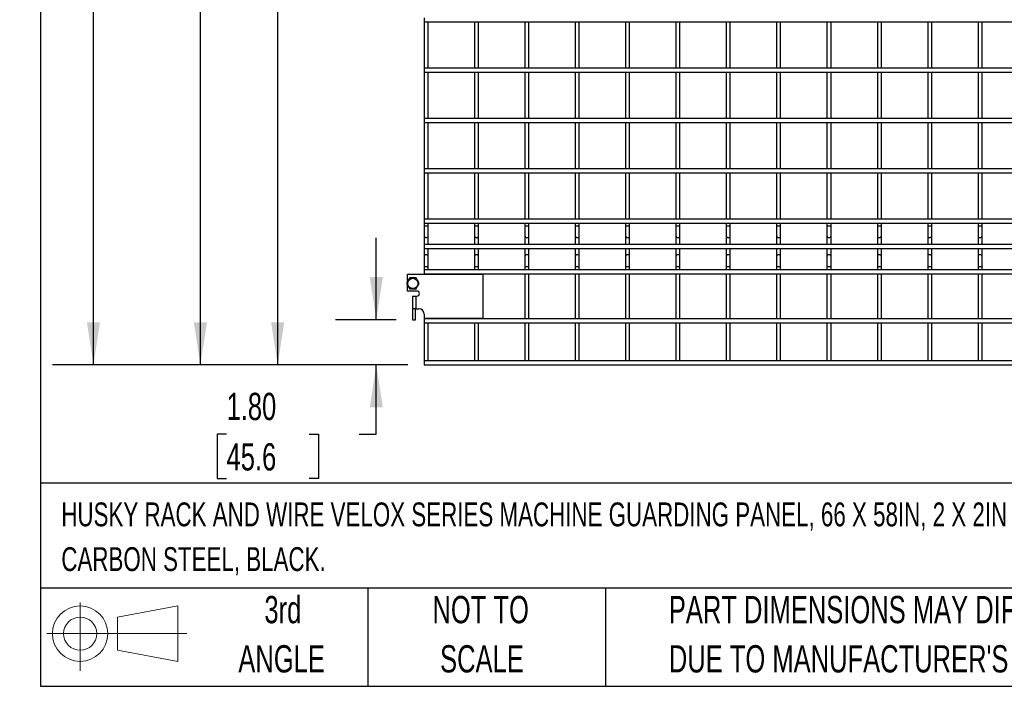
# Model space of a CAD drawing. Header units: inches. Extents: x 0.2 to 10.8, y 0.2 to 8.2.
# Tile 1 of 36: x 0.2 to 3.2, y 0.2 to 2.3. Entities that reach past the tile are written whole.
import ezdxf

# ---------------------------------------------------------------- set-up
doc = ezdxf.new("R2010")
doc.units = ezdxf.units.IN
doc.header["$MEASUREMENT"] = 0
doc.layers.add('DIMENSIONS', color=140, linetype='Continuous', lineweight=25)
doc.layers.add('TEXT', color=140, linetype='Continuous', lineweight=25)
doc.styles.add('SLDTEXTSTYLE0', font='TXT', dxfattribs={"width": 0.7})
doc.dimstyles.new('SLDDIMSTYLE0', dxfattribs={"dimtxt": 0.084961, "dimasz": 0.13, "dimexe": 0, "dimexo": 0.0625, "dimgap": 0.02124, "dimtad": 0, "dimtih": 1, "dimtoh": 1, "dimlfac": 13, "dimrnd": 1e-09, "dimzin": 12, "dimdsep": 46, "dimtxsty": 'SLDTEXTSTYLE0', "dimsah": 1, "dimcen": 0.09, "dimadec": 0, "dimazin": 3, "dimtfac": 1, "dimtofl": 0, "dimtmove": 0, "dimatfit": 3, "dimfxl": 0, "dimfrac": 2, "dimtolj": 1, "dimtzin": 12, "dimarcsym": 0})
doc.dimstyles.new('SLDDIMSTYLE1', dxfattribs={"dimtxt": 0.084961, "dimasz": 0.13, "dimexe": 0, "dimexo": 0.0625, "dimgap": 0.02124, "dimtad": 0, "dimtih": 1, "dimtoh": 1, "dimlfac": 13, "dimrnd": 1e-09, "dimzin": 4, "dimdsep": 46, "dimtxsty": 'SLDTEXTSTYLE0', "dimsah": 1, "dimcen": 0.09, "dimadec": 0, "dimazin": 1, "dimtfac": 1, "dimtmove": 0, "dimatfit": 0, "dimfxl": 0, "dimfrac": 2, "dimtolj": 1, "dimtzin": 12, "dimarcsym": 0})

# ---------------------------------------------------------------- blocks, each defined once
blk = doc.blocks.new('Block11')
at = {"color": 7, "linetype": 'Continuous', "lineweight": 18}
for p, q in [((0.1019, 0.2091), (0.1019, 0)), ((0.2157, 0.1641), (0.4006, 0.1981)), ((0.4006, 0.1981), (0.4006, 0.0288)), ((0.2157, 0.0628), (0.2157, 0.1641)), ((0, 0.1135), (0.4281, 0.1135)), ((0.2157, 0.0628), (0.4006, 0.0288))]:
    blk.add_line(p, q, dxfattribs=at)
for radius in [0.0846, 0.0506]:
    blk.add_circle((0.1019, 0.1135), radius, dxfattribs=at)
blk = doc.blocks.new('Block12')
at = {"color": 7, "linetype": 'Continuous'}
blk.add_blockref('Block11', (0, 0), dxfattribs=at)
blk = doc.blocks.new('_D_2')
at = {"layer": 'DIMENSIONS'}
for p, q in [((1.2762, 1.3704), (1.2762, 1.6204)), ((1.3366, 1.3704), (1.1512, 1.3704)), ((1.3725, 1.2322), (1.1512, 1.2322)), ((1.2762, 1.0205), (1.2762, 1.2322)), ((0.8186, 1.0205), (0.7901, 1.0205)), ((0.7901, 1.0205), (0.7901, 0.8854)), ((1.0711, 1.0205), (1.0996, 1.0205)), ((1.0996, 1.0205), (1.0996, 0.8854)), ((1.2242, 1.0205), (1.2762, 1.0205)), ((0.7901, 0.8854), (0.8186, 0.8854)), ((1.0996, 0.8854), (1.0711, 0.8854))]:
    blk.add_line(p, q, dxfattribs=at)
for points in [[(1.2762, 1.3704), (1.2962, 1.5004), (1.2562, 1.5004)], [(1.2762, 1.2322), (1.2562, 1.1022), (1.2962, 1.1022)]]:
    blk.add_solid(points, dxfattribs=at)
at = {"layer": 'DIMENSIONS', "char_height": 0.08333, "attachment_point": 1, "style": 'SLDTEXTSTYLE0'}
for s, insert in [('1.80', (0.8186, 1.1469)), ('45.6', (0.8186, 0.9929))]:
    blk.add_mtext(s, dxfattribs=dict(at, insert=insert))
blk = doc.blocks.new('_D_3')
at = {"layer": 'DIMENSIONS'}
for p, q in [((1.3366, 3.6793), (0.8498, 3.6793)), ((0.9748, 3.6793), (0.9748, 2.9391)), ((0.8133, 2.785), (0.7847, 2.785)), ((0.7847, 2.785), (0.7847, 2.65)), ((1.1364, 2.785), (1.1649, 2.785)), ((1.1649, 2.785), (1.1649, 2.65)), ((0.7847, 2.65), (0.8133, 2.65)), ((1.1649, 2.65), (1.1364, 2.65)), ((0.9748, 1.2322), (0.9748, 2.631)), ((1.3725, 1.2322), (0.8498, 1.2322))]:
    blk.add_line(p, q, dxfattribs=at)
for points in [[(0.9748, 3.6793), (0.9548, 3.5493), (0.9948, 3.5493)], [(0.9748, 1.2322), (0.9948, 1.3622), (0.9548, 1.3622)]]:
    blk.add_solid(points, dxfattribs=at)
at = {"layer": 'DIMENSIONS', "char_height": 0.08333, "attachment_point": 1, "style": 'SLDTEXTSTYLE0'}
for s, insert in [('31.81', (0.8133, 2.9115)), ('808.0', (0.8133, 2.7574))]:
    blk.add_mtext(s, dxfattribs=dict(at, insert=insert))
blk = doc.blocks.new('_D_4')
at = {"layer": 'DIMENSIONS'}
for p, q in [((1.3366, 5.9894), (0.6136, 5.9894)), ((0.7386, 5.9894), (0.7386, 4.2585)), ((0.5417, 4.1044), (0.5132, 4.1044)), ((0.5132, 4.1044), (0.5132, 3.9694)), ((0.9355, 4.1044), (0.9641, 4.1044)), ((0.9641, 4.1044), (0.9641, 3.9694)), ((0.5132, 3.9694), (0.5417, 3.9694)), ((0.7386, 1.2322), (0.7386, 3.9504)), ((0.9641, 3.9694), (0.9355, 3.9694)), ((1.3725, 1.2322), (0.6136, 1.2322))]:
    blk.add_line(p, q, dxfattribs=at)
for points in [[(0.7386, 5.9894), (0.7186, 5.8594), (0.7586, 5.8594)], [(0.7386, 1.2322), (0.7586, 1.3622), (0.7186, 1.3622)]]:
    blk.add_solid(points, dxfattribs=at)
at = {"layer": 'DIMENSIONS', "char_height": 0.08333, "attachment_point": 1, "style": 'SLDTEXTSTYLE0'}
for s, insert in [('61.84', (0.577, 4.2308)), ('1570.8', (0.5417, 4.0768))]:
    blk.add_mtext(s, dxfattribs=dict(at, insert=insert))
blk = doc.blocks.new('_D_5')
at = {"layer": 'DIMENSIONS'}
for p, q in [((1.3725, 6.2995), (0.2869, 6.2995)), ((0.4119, 6.2995), (0.4119, 4.9621)), ((0.215, 4.808), (0.1865, 4.808)), ((0.1865, 4.808), (0.1865, 4.673)), ((0.6088, 4.808), (0.6374, 4.808)), ((0.6374, 4.808), (0.6374, 4.673)), ((0.1865, 4.673), (0.215, 4.673)), ((0.6374, 4.673), (0.6088, 4.673)), ((0.4119, 1.2322), (0.4119, 4.654)), ((1.3725, 1.2322), (0.2869, 1.2322))]:
    blk.add_line(p, q, dxfattribs=at)
for points in [[(0.4119, 6.2995), (0.3919, 6.1695), (0.4319, 6.1695)], [(0.4119, 1.2322), (0.4319, 1.3622), (0.3919, 1.3622)]]:
    blk.add_solid(points, dxfattribs=at)
at = {"layer": 'DIMENSIONS', "char_height": 0.08333, "attachment_point": 1, "style": 'SLDTEXTSTYLE0'}
for s, insert in [('65.88', (0.2503, 4.9345)), ('1673.2', (0.215, 4.7804))]:
    blk.add_mtext(s, dxfattribs=dict(at, insert=insert))

msp = doc.modelspace()

# ---------------------------------------------------------------- linework, layer by layer
for p, q in [((1.4225, 2.29342), (1.4225, 2.28111)), ((1.4225, 2.28111), (5.87712, 2.28111)), ((1.4225, 2.28111), (1.4225, 2.13958)), ((1.43481, 2.13958), (1.43481, 2.28111)), ((1.57635, 2.28111), (1.57635, 2.13958)), ((1.58865, 2.13958), (1.58865, 2.28111)), ((1.73019, 2.28111), (1.73019, 2.13958)), ((1.7425, 2.13958), (1.7425, 2.28111)), ((1.88404, 2.28111), (1.88404, 2.13958)), ((1.89635, 2.13958), (1.89635, 2.28111)), ((2.03788, 2.28111), (2.03788, 2.13958)), ((2.05019, 2.13958), (2.05019, 2.28111)), ((2.19173, 2.28111), (2.19173, 2.13958)), ((2.20404, 2.13958), (2.20404, 2.28111)), ((2.34558, 2.28111), (2.34558, 2.13958)), ((2.35788, 2.13958), (2.35788, 2.28111)), ((2.49942, 2.28111), (2.49942, 2.13958)), ((2.51173, 2.13958), (2.51173, 2.28111)), ((2.65327, 2.28111), (2.65327, 2.13958)), ((2.66558, 2.13958), (2.66558, 2.28111)), ((2.80712, 2.28111), (2.80712, 2.13958)), ((2.81942, 2.13958), (2.81942, 2.28111)), ((2.96096, 2.28111), (2.96096, 2.13958)), ((2.97327, 2.13958), (2.97327, 2.28111)), ((3.11481, 2.28111), (3.11481, 2.13958)), ((3.12712, 2.13958), (3.12712, 2.28111)), ((5.87712, 2.13958), (1.4225, 2.13958)), ((1.4225, 2.13958), (1.4225, 2.12727)), ((1.4225, 2.12727), (5.87712, 2.12727)), ((1.4225, 2.12727), (1.4225, 1.98573)), ((1.43481, 1.98573), (1.43481, 2.12727)), ((1.57635, 2.12727), (1.57635, 1.98573)), ((1.58865, 1.98573), (1.58865, 2.12727)), ((1.73019, 2.12727), (1.73019, 1.98573)), ((1.7425, 1.98573), (1.7425, 2.12727)), ((1.88404, 2.12727), (1.88404, 1.98573)), ((1.89635, 1.98573), (1.89635, 2.12727)), ((2.03788, 2.12727), (2.03788, 1.98573)), ((2.05019, 1.98573), (2.05019, 2.12727)), ((2.19173, 2.12727), (2.19173, 1.98573)), ((2.20404, 1.98573), (2.20404, 2.12727)), ((2.34558, 2.12727), (2.34558, 1.98573)), ((2.35788, 1.98573), (2.35788, 2.12727)), ((2.49942, 2.12727), (2.49942, 1.98573)), ((2.51173, 1.98573), (2.51173, 2.12727)), ((2.65327, 2.12727), (2.65327, 1.98573)), ((2.66558, 1.98573), (2.66558, 2.12727)), ((2.80712, 2.12727), (2.80712, 1.98573)), ((2.81942, 1.98573), (2.81942, 2.12727)), ((2.96096, 2.12727), (2.96096, 1.98573)), ((2.97327, 1.98573), (2.97327, 2.12727)), ((3.11481, 2.12727), (3.11481, 1.98573)), ((3.12712, 1.98573), (3.12712, 2.12727)), ((5.87712, 1.98573), (1.4225, 1.98573)), ((1.4225, 1.98573), (1.4225, 1.97342)), ((1.4225, 1.97342), (5.87712, 1.97342)), ((1.4225, 1.97342), (1.4225, 1.83188)), ((1.43481, 1.83188), (1.43481, 1.97342)), ((1.57635, 1.97342), (1.57635, 1.83188)), ((1.58865, 1.83188), (1.58865, 1.97342)), ((1.73019, 1.97342), (1.73019, 1.83188)), ((1.7425, 1.83188), (1.7425, 1.97342)), ((1.88404, 1.97342), (1.88404, 1.83188)), ((1.89635, 1.83188), (1.89635, 1.97342)), ((2.03788, 1.97342), (2.03788, 1.83188)), ((2.05019, 1.83188), (2.05019, 1.97342)), ((2.19173, 1.97342), (2.19173, 1.83188)), ((2.20404, 1.83188), (2.20404, 1.97342)), ((2.34558, 1.97342), (2.34558, 1.83188)), ((2.35788, 1.83188), (2.35788, 1.97342)), ((2.49942, 1.97342), (2.49942, 1.83188)), ((2.51173, 1.83188), (2.51173, 1.97342)), ((2.65327, 1.97342), (2.65327, 1.83188)), ((2.66558, 1.83188), (2.66558, 1.97342)), ((2.80712, 1.97342), (2.80712, 1.83188)), ((2.81942, 1.83188), (2.81942, 1.97342)), ((2.96096, 1.97342), (2.96096, 1.83188)), ((2.97327, 1.83188), (2.97327, 1.97342)), ((3.11481, 1.97342), (3.11481, 1.83188)), ((3.12712, 1.83188), (3.12712, 1.97342)), ((5.87712, 1.83188), (1.4225, 1.83188)), ((1.4225, 1.83188), (1.4225, 1.81958)), ((1.4225, 1.81958), (5.87712, 1.81958)), ((1.4225, 1.81958), (1.4225, 1.67804)), ((1.43481, 1.67804), (1.43481, 1.81958)), ((1.57635, 1.81958), (1.57635, 1.67804)), ((1.58865, 1.67804), (1.58865, 1.81958)), ((1.73019, 1.81958), (1.73019, 1.67804)), ((1.7425, 1.67804), (1.7425, 1.81958)), ((1.88404, 1.81958), (1.88404, 1.67804)), ((1.89635, 1.67804), (1.89635, 1.81958)), ((2.03788, 1.81958), (2.03788, 1.67804)), ((2.05019, 1.67804), (2.05019, 1.81958)), ((2.19173, 1.81958), (2.19173, 1.67804)), ((2.20404, 1.67804), (2.20404, 1.81958)), ((2.34558, 1.81958), (2.34558, 1.67804)), ((2.35788, 1.67804), (2.35788, 1.81958)), ((2.49942, 1.81958), (2.49942, 1.67804)), ((2.51173, 1.67804), (2.51173, 1.81958)), ((2.65327, 1.81958), (2.65327, 1.67804)), ((2.66558, 1.67804), (2.66558, 1.81958)), ((2.80712, 1.81958), (2.80712, 1.67804)), ((2.81942, 1.67804), (2.81942, 1.81958)), ((2.96096, 1.81958), (2.96096, 1.67804)), ((2.97327, 1.67804), (2.97327, 1.81958)), ((3.11481, 1.81958), (3.11481, 1.67804)), ((3.12712, 1.67804), (3.12712, 1.81958)), ((5.87712, 1.67804), (1.4225, 1.67804)), ((1.4225, 1.67804), (1.4225, 1.66573)), ((1.4225, 1.66573), (5.87712, 1.66573)), ((1.4225, 1.66573), (1.4225, 1.65764)), ((1.4225, 1.65764), (1.4225, 1.62726)), ((1.4225, 1.65764), (1.43481, 1.65764)), ((1.43481, 1.65764), (1.43481, 1.66573)), ((1.43481, 1.62726), (1.43481, 1.65764)), ((1.57635, 1.66573), (1.57635, 1.65764)), ((1.57635, 1.65764), (1.57635, 1.62726)), ((1.57635, 1.65764), (1.58865, 1.65764)), ((1.58865, 1.65764), (1.58865, 1.66573)), ((1.58865, 1.62726), (1.58865, 1.65764)), ((1.73019, 1.66573), (1.73019, 1.65764)), ((1.73019, 1.65764), (1.73019, 1.62726)), ((1.73019, 1.65764), (1.7425, 1.65764)), ((1.7425, 1.65764), (1.7425, 1.66573)), ((1.7425, 1.62726), (1.7425, 1.65764)), ((1.88404, 1.66573), (1.88404, 1.65764)), ((1.88404, 1.65764), (1.88404, 1.62726)), ((1.88404, 1.65764), (1.89635, 1.65764)), ((1.89635, 1.65764), (1.89635, 1.66573)), ((1.89635, 1.62726), (1.89635, 1.65764)), ((2.03788, 1.66573), (2.03788, 1.65764)), ((2.03788, 1.65764), (2.03788, 1.62726)), ((2.03788, 1.65764), (2.05019, 1.65764)), ((2.05019, 1.65764), (2.05019, 1.66573)), ((2.05019, 1.62726), (2.05019, 1.65764)), ((2.19173, 1.66573), (2.19173, 1.65764)), ((2.19173, 1.65764), (2.19173, 1.62726)), ((2.19173, 1.65764), (2.20404, 1.65764)), ((2.20404, 1.65764), (2.20404, 1.66573)), ((2.20404, 1.62726), (2.20404, 1.65764)), ((2.34558, 1.66573), (2.34558, 1.65764)), ((2.34558, 1.65764), (2.34558, 1.62726)), ((2.34558, 1.65764), (2.35788, 1.65764)), ((2.35788, 1.65764), (2.35788, 1.66573)), ((2.35788, 1.62726), (2.35788, 1.65764)), ((2.49942, 1.66573), (2.49942, 1.65764)), ((2.49942, 1.65764), (2.49942, 1.62726)), ((2.49942, 1.65764), (2.51173, 1.65764)), ((2.51173, 1.65764), (2.51173, 1.66573)), ((2.51173, 1.62726), (2.51173, 1.65764)), ((2.65327, 1.66573), (2.65327, 1.65764)), ((2.65327, 1.65764), (2.65327, 1.62726)), ((2.65327, 1.65764), (2.66558, 1.65764)), ((2.66558, 1.65764), (2.66558, 1.66573)), ((2.66558, 1.62726), (2.66558, 1.65764)), ((2.80712, 1.66573), (2.80712, 1.65764)), ((2.80712, 1.65764), (2.80712, 1.62726)), ((2.80712, 1.65764), (2.81942, 1.65764)), ((2.81942, 1.65764), (2.81942, 1.66573)), ((2.81942, 1.62726), (2.81942, 1.65764)), ((2.96096, 1.66573), (2.96096, 1.65764)), ((2.96096, 1.65764), (2.96096, 1.62726)), ((2.96096, 1.65764), (2.97327, 1.65764)), ((2.97327, 1.65764), (2.97327, 1.66573)), ((2.97327, 1.62726), (2.97327, 1.65764)), ((3.11481, 1.66573), (3.11481, 1.65764)), ((3.11481, 1.65764), (3.11481, 1.62726)), ((3.11481, 1.65764), (3.12712, 1.65764)), ((3.12712, 1.65764), (3.12712, 1.66573)), ((3.12712, 1.62726), (3.12712, 1.65764)), ((1.4225, 1.62726), (1.4225, 1.60056)), ((1.43481, 1.60056), (1.43481, 1.62726)), ((1.57635, 1.62726), (1.57635, 1.60056)), ((1.58865, 1.60056), (1.58865, 1.62726)), ((1.73019, 1.62726), (1.73019, 1.60056)), ((1.7425, 1.60056), (1.7425, 1.62726)), ((1.88404, 1.62726), (1.88404, 1.60056)), ((1.89635, 1.60056), (1.89635, 1.62726)), ((2.03788, 1.62726), (2.03788, 1.60056)), ((2.05019, 1.60056), (2.05019, 1.62726)), ((2.19173, 1.62726), (2.19173, 1.60056)), ((2.20404, 1.60056), (2.20404, 1.62726)), ((2.34558, 1.62726), (2.34558, 1.60056)), ((2.35788, 1.60056), (2.35788, 1.62726)), ((2.49942, 1.62726), (2.49942, 1.60056)), ((2.51173, 1.60056), (2.51173, 1.62726)), ((2.65327, 1.62726), (2.65327, 1.60056)), ((2.66558, 1.60056), (2.66558, 1.62726)), ((2.80712, 1.62726), (2.80712, 1.60056)), ((2.81942, 1.60056), (2.81942, 1.62726)), ((2.96096, 1.62726), (2.96096, 1.60056)), ((2.97327, 1.60056), (2.97327, 1.62726)), ((3.11481, 1.62726), (3.11481, 1.60056)), ((3.12712, 1.60056), (3.12712, 1.62726)), ((5.87712, 1.60056), (1.4225, 1.60056)), ((1.4225, 1.60056), (1.4225, 1.58825)), ((1.4225, 1.58825), (5.87712, 1.58825)), ((1.4225, 1.58825), (1.4225, 1.56287)), ((1.43481, 1.56287), (1.43481, 1.58825)), ((1.57635, 1.58825), (1.57635, 1.56287)), ((1.58865, 1.56287), (1.58865, 1.58825)), ((1.73019, 1.58825), (1.73019, 1.56287)), ((1.7425, 1.56287), (1.7425, 1.58825)), ((1.88404, 1.58825), (1.88404, 1.56287)), ((1.89635, 1.56287), (1.89635, 1.58825)), ((2.03788, 1.58825), (2.03788, 1.56287)), ((2.05019, 1.56287), (2.05019, 1.58825)), ((2.19173, 1.58825), (2.19173, 1.56287)), ((2.20404, 1.56287), (2.20404, 1.58825)), ((2.34558, 1.58825), (2.34558, 1.56287)), ((2.35788, 1.56287), (2.35788, 1.58825)), ((2.49942, 1.58825), (2.49942, 1.56287)), ((2.51173, 1.56287), (2.51173, 1.58825)), ((2.65327, 1.58825), (2.65327, 1.56287)), ((2.66558, 1.56287), (2.66558, 1.58825)), ((2.80712, 1.58825), (2.80712, 1.56287)), ((2.81942, 1.56287), (2.81942, 1.58825)), ((2.96096, 1.58825), (2.96096, 1.56287)), ((2.97327, 1.56287), (2.97327, 1.58825)), ((3.11481, 1.58825), (3.11481, 1.56287)), ((3.12712, 1.56287), (3.12712, 1.58825)), ((1.4225, 1.56287), (1.4225, 1.53249)), ((1.43481, 1.53249), (1.43481, 1.56287)), ((1.57635, 1.56287), (1.57635, 1.53249)), ((1.58865, 1.53249), (1.58865, 1.56287)), ((1.73019, 1.56287), (1.73019, 1.53249)), ((1.7425, 1.53249), (1.7425, 1.56287)), ((1.88404, 1.56287), (1.88404, 1.53249)), ((1.89635, 1.53249), (1.89635, 1.56287)), ((2.03788, 1.56287), (2.03788, 1.53249)), ((2.05019, 1.53249), (2.05019, 1.56287)), ((2.19173, 1.56287), (2.19173, 1.53249)), ((2.20404, 1.53249), (2.20404, 1.56287)), ((2.34558, 1.56287), (2.34558, 1.53249)), ((2.35788, 1.53249), (2.35788, 1.56287)), ((2.49942, 1.56287), (2.49942, 1.53249)), ((2.51173, 1.53249), (2.51173, 1.56287)), ((2.65327, 1.56287), (2.65327, 1.53249)), ((2.66558, 1.53249), (2.66558, 1.56287)), ((2.80712, 1.56287), (2.80712, 1.53249)), ((2.81942, 1.53249), (2.81942, 1.56287)), ((2.96096, 1.56287), (2.96096, 1.53249)), ((2.97327, 1.53249), (2.97327, 1.56287)), ((3.11481, 1.56287), (3.11481, 1.53249)), ((3.12712, 1.53249), (3.12712, 1.56287)), ((1.37104, 1.50982), (1.60181, 1.50982)), ((1.37104, 1.4857), (1.37104, 1.50982)), ((1.4225, 1.53249), (1.4225, 1.52308)), ((1.4225, 1.53249), (1.42865, 1.53249)), ((5.87712, 1.52308), (1.4225, 1.52308)), ((1.4225, 1.52308), (1.4225, 1.51077)), ((1.4225, 1.51077), (5.87712, 1.51077)), ((1.4225, 1.51077), (1.4225, 1.50982)), ((1.42865, 1.53249), (1.43481, 1.53249)), ((1.43481, 1.52308), (1.43481, 1.53249)), ((1.43481, 1.50982), (1.43481, 1.51077)), ((1.57635, 1.53249), (1.57635, 1.52308)), ((1.57635, 1.53249), (1.5825, 1.53249)), ((1.57635, 1.51077), (1.57635, 1.50982)), ((1.5825, 1.53249), (1.58865, 1.53249)), ((1.58865, 1.52308), (1.58865, 1.53249)), ((1.58865, 1.50982), (1.58865, 1.51077)), ((1.60181, 1.50982), (1.60181, 1.37405)), ((1.73019, 1.53249), (1.73019, 1.52308)), ((1.73019, 1.53249), (1.73635, 1.53249)), ((1.73019, 1.51077), (1.73019, 1.37308)), ((1.73635, 1.53249), (1.7425, 1.53249)), ((1.7425, 1.52308), (1.7425, 1.53249)), ((1.7425, 1.37308), (1.7425, 1.51077)), ((1.88404, 1.53249), (1.88404, 1.52308)), ((1.88404, 1.53249), (1.89019, 1.53249)), ((1.88404, 1.51077), (1.88404, 1.37308)), ((1.89019, 1.53249), (1.89635, 1.53249)), ((1.89635, 1.52308), (1.89635, 1.53249)), ((1.89635, 1.37308), (1.89635, 1.51077)), ((2.03788, 1.53249), (2.03788, 1.52308)), ((2.03788, 1.53249), (2.04404, 1.53249)), ((2.03788, 1.51077), (2.03788, 1.37308)), ((2.04404, 1.53249), (2.05019, 1.53249)), ((2.05019, 1.52308), (2.05019, 1.53249)), ((2.05019, 1.37308), (2.05019, 1.51077)), ((2.19173, 1.53249), (2.19173, 1.52308)), ((2.19173, 1.53249), (2.19788, 1.53249)), ((2.19173, 1.51077), (2.19173, 1.37308)), ((2.19788, 1.53249), (2.20404, 1.53249)), ((2.20404, 1.52308), (2.20404, 1.53249)), ((2.20404, 1.37308), (2.20404, 1.51077)), ((2.34558, 1.53249), (2.34558, 1.52308)), ((2.34558, 1.53249), (2.35173, 1.53249)), ((2.34558, 1.51077), (2.34558, 1.37308)), ((2.35173, 1.53249), (2.35788, 1.53249)), ((2.35788, 1.52308), (2.35788, 1.53249)), ((2.35788, 1.37308), (2.35788, 1.51077)), ((2.49942, 1.53249), (2.49942, 1.52308)), ((2.49942, 1.53249), (2.50558, 1.53249)), ((2.49942, 1.51077), (2.49942, 1.37308)), ((2.50558, 1.53249), (2.51173, 1.53249)), ((2.51173, 1.52308), (2.51173, 1.53249)), ((2.51173, 1.37308), (2.51173, 1.51077)), ((2.65327, 1.53249), (2.65327, 1.52308)), ((2.65327, 1.53249), (2.65942, 1.53249)), ((2.65327, 1.51077), (2.65327, 1.37308)), ((2.65942, 1.53249), (2.66558, 1.53249)), ((2.66558, 1.52308), (2.66558, 1.53249)), ((2.66558, 1.37308), (2.66558, 1.51077)), ((2.80712, 1.53249), (2.80712, 1.52308)), ((2.80712, 1.53249), (2.81327, 1.53249)), ((2.80712, 1.51077), (2.80712, 1.37308)), ((2.81327, 1.53249), (2.81942, 1.53249)), ((2.81942, 1.52308), (2.81942, 1.53249)), ((2.81942, 1.37308), (2.81942, 1.51077)), ((2.96096, 1.53249), (2.96096, 1.52308)), ((2.96096, 1.53249), (2.96712, 1.53249)), ((2.96096, 1.51077), (2.96096, 1.37308)), ((2.96712, 1.53249), (2.97327, 1.53249)), ((2.97327, 1.52308), (2.97327, 1.53249)), ((2.97327, 1.37308), (2.97327, 1.51077)), ((3.11481, 1.53249), (3.11481, 1.52308)), ((3.11481, 1.53249), (3.12096, 1.53249)), ((3.11481, 1.51077), (3.11481, 1.37308)), ((3.12096, 1.53249), (3.12712, 1.53249)), ((3.12712, 1.52308), (3.12712, 1.53249)), ((3.12712, 1.37308), (3.12712, 1.51077)), ((1.37104, 1.4579), (1.37104, 1.47702)), ((1.40019, 1.4579), (1.37104, 1.4579)), ((1.38658, 1.44252), (1.38658, 1.40405)), ((1.38658, 1.44252), (1.39688, 1.44252)), ((1.39688, 1.44252), (1.39688, 1.40405)), ((1.39688, 1.44252), (1.40019, 1.44252)), ((1.39688, 1.40405), (1.38658, 1.40405)), ((1.38658, 1.40405), (1.38658, 1.37036)), ((1.39619, 1.37036), (1.39619, 1.40405)), ((1.39688, 1.40405), (1.40573, 1.40405)), ((1.4225, 1.38728), (1.4225, 1.37405)), ((1.38658, 1.37036), (1.39619, 1.37036)), ((1.4225, 1.37405), (1.4225, 1.37308)), ((1.60181, 1.37405), (1.4225, 1.37405)), ((5.87712, 1.37308), (1.4225, 1.37308)), ((1.4225, 1.37308), (1.4225, 1.36077)), ((1.4225, 1.36077), (5.87712, 1.36077)), ((1.4225, 1.36077), (1.4225, 1.24449)), ((1.43481, 1.37308), (1.43481, 1.37405)), ((1.43481, 1.24449), (1.43481, 1.36077)), ((1.57635, 1.37405), (1.57635, 1.37308)), ((1.57635, 1.36077), (1.57635, 1.24449)), ((1.58865, 1.37308), (1.58865, 1.37405)), ((1.58865, 1.24449), (1.58865, 1.36077)), ((1.73019, 1.36077), (1.73019, 1.24449)), ((1.7425, 1.24449), (1.7425, 1.36077)), ((1.88404, 1.36077), (1.88404, 1.24449)), ((1.89635, 1.24449), (1.89635, 1.36077)), ((2.03788, 1.36077), (2.03788, 1.24449)), ((2.05019, 1.24449), (2.05019, 1.36077)), ((2.19173, 1.36077), (2.19173, 1.24449)), ((2.20404, 1.24449), (2.20404, 1.36077)), ((2.34558, 1.36077), (2.34558, 1.24449)), ((2.35788, 1.24449), (2.35788, 1.36077)), ((2.49942, 1.36077), (2.49942, 1.24449)), ((2.51173, 1.24449), (2.51173, 1.36077)), ((2.65327, 1.36077), (2.65327, 1.24449)), ((2.66558, 1.24449), (2.66558, 1.36077)), ((2.80712, 1.36077), (2.80712, 1.24449)), ((2.81942, 1.24449), (2.81942, 1.36077)), ((2.96096, 1.36077), (2.96096, 1.24449)), ((2.97327, 1.24449), (2.97327, 1.36077)), ((3.11481, 1.36077), (3.11481, 1.24449)), ((3.12712, 1.24449), (3.12712, 1.36077)), ((5.87712, 1.24449), (1.4225, 1.24449)), ((1.4225, 1.24449), (1.4225, 1.23218)), ((1.4225, 1.23218), (5.87712, 1.23218))]:
    msp.add_line(p, q)
msp.add_circle((1.38796, 1.48136), 0.01562)
for centre, radius, start, end in [((1.42865, 1.62726), 0.00615, 180, 270), ((1.42865, 1.62726), 0.00615, 270, 0), ((1.5825, 1.62726), 0.00615, 180, 270), ((1.5825, 1.62726), 0.00615, 270, 0), ((1.73635, 1.62726), 0.00615, 180, 270), ((1.73635, 1.62726), 0.00615, 270, 0), ((1.89019, 1.62726), 0.00615, 180, 270), ((1.89019, 1.62726), 0.00615, 270, 0), ((2.04404, 1.62726), 0.00615, 180, 270), ((2.04404, 1.62726), 0.00615, 270, 0), ((2.19788, 1.62726), 0.00615, 180, 270), ((2.19788, 1.62726), 0.00615, 270, 0), ((2.35173, 1.62726), 0.00615, 180, 270), ((2.35173, 1.62726), 0.00615, 270, 0), ((2.50558, 1.62726), 0.00615, 180, 270), ((2.50558, 1.62726), 0.00615, 270, 0), ((2.65942, 1.62726), 0.00615, 180, 270), ((2.65942, 1.62726), 0.00615, 270, 0), ((2.81327, 1.62726), 0.00615, 180, 270), ((2.81327, 1.62726), 0.00615, 270, 0), ((2.96712, 1.62726), 0.00615, 180, 270), ((2.96712, 1.62726), 0.00615, 270, 0), ((3.12096, 1.62726), 0.00615, 180, 270), ((3.12096, 1.62726), 0.00615, 270, 0), ((1.42865, 1.56287), 0.00615, 0, 180), ((1.5825, 1.56287), 0.00615, 0, 180), ((1.73635, 1.56287), 0.00615, 0, 180), ((1.89019, 1.56287), 0.00615, 0, 180), ((2.04404, 1.56287), 0.00615, 0, 180), ((2.19788, 1.56287), 0.00615, 0, 180), ((2.35173, 1.56287), 0.00615, 0, 180), ((2.50558, 1.56287), 0.00615, 0, 180), ((2.65942, 1.56287), 0.00615, 0, 180), ((2.81327, 1.56287), 0.00615, 0, 180), ((2.96712, 1.56287), 0.00615, 0, 180), ((3.12096, 1.56287), 0.00615, 0, 180), ((1.40019, 1.45021), 0.00769, 270, 90), ((1.40573, 1.38728), 0.01677, 0, 90)]:
    msp.add_arc(centre, radius, start, end)
for points in [[(1.37825, 1.49819), (1.37666, 1.49544), (1.37505, 1.49265), (1.37299, 1.48908), (1.37257, 1.48836), (1.37175, 1.48694), (1.37134, 1.48623), (1.37013, 1.48412), (1.36933, 1.48274), (1.36853, 1.48136)], [(1.36853, 1.48136), (1.37012, 1.47861), (1.37173, 1.47583), (1.37379, 1.47225), (1.37421, 1.47153), (1.37503, 1.47011), (1.37544, 1.4694), (1.37665, 1.4673), (1.37745, 1.46591), (1.37825, 1.46453)], [(1.39768, 1.49819), (1.3945, 1.49819), (1.39128, 1.49819), (1.38715, 1.49819), (1.38632, 1.49819), (1.38468, 1.49819), (1.38387, 1.49819), (1.38144, 1.49819), (1.37984, 1.49819), (1.37825, 1.49819)], [(1.40739, 1.48136), (1.40581, 1.48411), (1.4042, 1.4869), (1.40213, 1.49047), (1.40172, 1.49119), (1.40089, 1.49261), (1.40049, 1.49332), (1.39927, 1.49543), (1.39847, 1.49681), (1.39768, 1.49819)], [(1.39768, 1.46453), (1.39926, 1.46728), (1.40087, 1.47007), (1.40294, 1.47365), (1.40335, 1.47437), (1.40417, 1.47579), (1.40458, 1.47649), (1.4058, 1.4786), (1.4066, 1.47999), (1.40739, 1.48136)], [(1.37825, 1.46453), (1.38142, 1.46453), (1.38464, 1.46453), (1.38877, 1.46453), (1.3896, 1.46453), (1.39124, 1.46453), (1.39206, 1.46453), (1.39449, 1.46453), (1.39609, 1.46453), (1.39768, 1.46453)]]:
    msp.add_open_spline(points, degree=3, knots=[0, 0, 0, 0, 0.5, 0.5, 0.625, 0.625, 0.75, 0.75, 1, 1, 1, 1])
at = {"layer": 'TEXT'}
for p, q in [((0.25, 8.25), (0.25, 0.25)), ((10.75, 0.87111), (0.25, 0.87111)), ((10.75, 0.55), (0.25, 0.55)), ((1.25, 0.55), (1.25, 0.25)), ((1.97684, 0.55), (1.97684, 0.25)), ((0.25, 0.25), (10.75, 0.25))]:
    msp.add_line(p, q, dxfattribs=at)

# ---------------------------------------------------------------- block references
msp.add_blockref('Block12', (0.26921, 0.2974), dxfattribs=at)

# ---------------------------------------------------------------- texts
at = {"layer": 'TEXT', "style": 'SLDTEXTSTYLE0'}
for s, insert, char_height, attachment_point in [('HUSKY RACK AND WIRE VELOX SERIES MACHINE GUARDING PANEL, 66 X 58IN, 2 X 2IN GRID, 8 GAUGE WIRE,', (0.31361, 0.81182), 0.0729167, 1), ('CARBON STEEL, BLACK.', (0.31361, 0.67523), 0.0729167, 1), ('3rd', (0.99065, 0.52614), 0.083333, 2), ('NOT TO', (1.59511, 0.52614), 0.083333, 2), ('PART DIMENSIONS MAY DIFFER SLIGHTLY', (2.17005, 0.52614), 0.0833333, 1), ('ANGLE', (0.98681, 0.37566), 0.083333, 2), ('SCALE', (1.5989, 0.37566), 0.083333, 2), ("DUE TO MANUFACTURER'S VARIANCES", (2.17005, 0.37566), 0.0833333, 1)]:
    msp.add_mtext(s, dxfattribs=dict(at, insert=insert, char_height=char_height, attachment_point=attachment_point))

# ---------------------------------------------------------------- dimensions: what is measured, and where the dimension line sits
at = {"layer": 'DIMENSIONS'}
for base, p2, dimstyle, picture, middle in [((0.41191, 6.29949), (1.4225, 6.29949), 'SLDDIMSTYLE0', '_D_5', (0.41191, 4.80803)), ((0.73861, 5.98935), (1.38658, 5.98935), 'SLDDIMSTYLE0', '_D_4', (0.73861, 4.10441)), ((0.97483, 3.67926), (1.38658, 3.67926), 'SLDDIMSTYLE0', '_D_3', (0.97483, 2.78502)), ((1.2762, 1.37036), (1.38658, 1.37036), 'SLDDIMSTYLE1', '_D_2', (1.2762, 1.02047))]:
    dim = msp.add_linear_dim(base=base, p1=(1.4225, 1.23218), p2=p2, angle=90, dimstyle=dimstyle, dxfattribs=at)
    dim.commit()
    dim.dimension.update_dxf_attribs({"geometry": picture, "text_midpoint": middle, "dimtype": 160})

doc.saveas('drawing.dxf')
